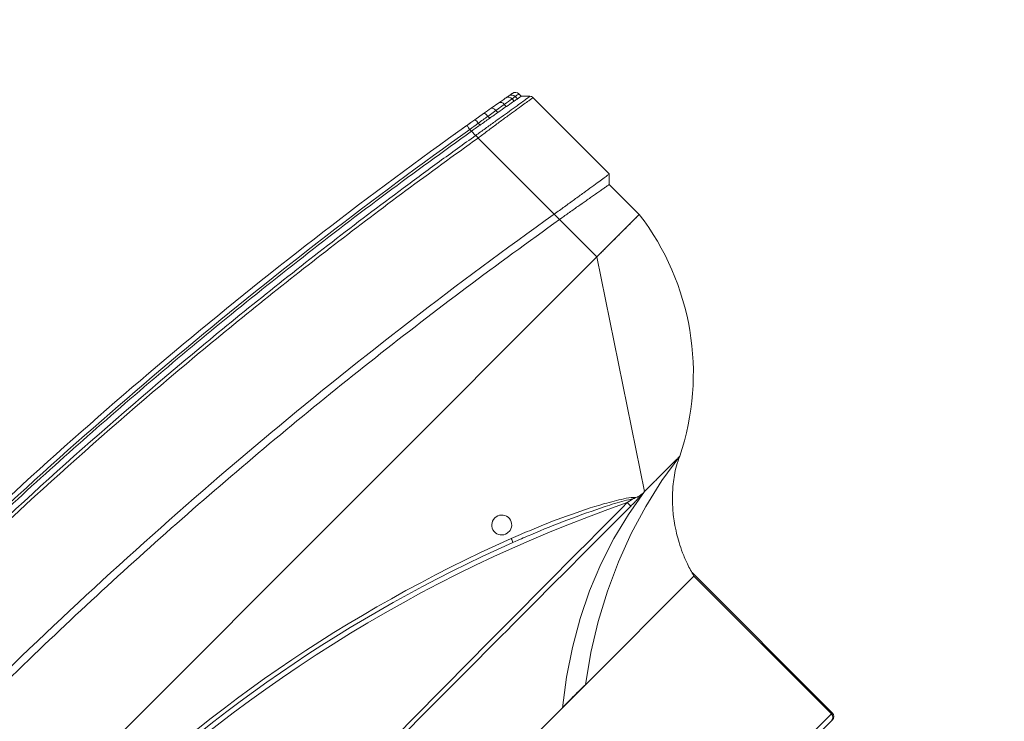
# Model space of a CAD drawing. Header units: millimetres. Extents: x 4946 to 18537, y -10559 to 785.
# Tile 56 of 74: x 7835 to 7868, y -625 to -601. Entities that reach past the tile are written whole.
import ezdxf

# ---------------------------------------------------------------- set-up
doc = ezdxf.new("R2010")
doc.units = ezdxf.units.MM
doc.layers.add('PG_WYMIARY', color=1, linetype='Continuous', lineweight=18)
doc.styles.add('BIKWYM', font='BIKROMSW.SHX', dxfattribs={"width": 0.8})
doc.dimstyles.new('BA_KR_50', dxfattribs={"dimscale": 0.5, "dimtxt": 25, "dimasz": 1.666667, "dimexe": 24, "dimexo": 0, "dimgap": 0, "dimtad": 0, "dimdec": 1, "dimrnd": 0.5, "dimzin": 9, "dimdsep": 46, "dimtxsty": 'BIKWYM', "dimblk": 'WYM-KR', "dimcen": 0, "dimdle": 20, "dimclrd": 256, "dimclre": 256, "dimclrt": 7, "dimadec": 0, "dimazin": 0, "dimtfac": 0.033333, "dimtdec": 1, "dimtmove": 0, "dimatfit": 3, "dimldrblk": 'WYM-KR', "dimfxl": 40, "dimfxlon": 1, "dimtvp": 0.8, "dimtolj": 1, "dimarcsym": 0})

# ---------------------------------------------------------------- blocks, each defined once
blk = doc.blocks.new('W_Gorny')
at = {"color": 7, "linetype": 'Continuous', "lineweight": 13}
for p, q in [((158.412, 222.424), (170.101, 222.424)), ((170.101, 222.424), (170.148, 222.424)), ((170.301, 222.224), (158.518, 222.224)), ((170.301, 214.424), (170.301, 222.224)), ((170.348, 222.224), (170.301, 222.224)), ((170.348, 214.27), (170.348, 222.224)), ((162.844, 214.424), (158.518, 214.424)), ((164.149, 214.424), (162.844, 214.424)), ((170.301, 214.424), (164.149, 214.424)), ((171.301, 210.624), (171.195, 210.624)), ((176.601, 202.624), (171.301, 210.624)), ((166.115, 208.333), (166.237, 208.382)), ((166.223, 207.917), (166.379, 207.917)), ((176.601, 202.624), (114.001, 202.624)), ((176.601, 200.505), (176.601, 202.624)), ((176.601, 202.624), (179.001, 202.624)), ((179.001, 202.624), (179.001, 200.924)), ((179.301, 200.624), (179.001, 200.924)), ((179.301, 196.307), (179.301, 200.624)), ((176.601, 200.205), (176.601, 200.505)), ((176.601, 195.89), (176.601, 200.205)), ((176.601, 195.89), (176.601, 195.889)), ((178.671, 195.737), (178.671, 195.865)), ((178.821, 195.892), (178.821, 195.762)), ((179.001, 195.924), (179.243, 196.166)), ((179.001, 195.791), (179.001, 195.924)), ((176.601, 195.505), (176.601, 195.746)), ((176.601, 195.408), (176.601, 195.505)), ((177.019, 195.473), (177.019, 195.576)), ((177.486, 195.656), (177.486, 195.546)), ((177.486, 195.546), (177.88, 195.609)), ((178.182, 195.478), (177.808, 195.412)), ((177.88, 195.609), (177.88, 195.725)), ((177.88, 195.609), (178.288, 195.675)), ((178.288, 195.797), (178.288, 195.675)), ((178.671, 195.737), (178.821, 195.762)), ((177.447, 195.349), (177.018, 195.276))]:
    blk.add_line(p, q, dxfattribs=at)
at = {"color": 7, "linetype": 'Continuous', "lineweight": 13, "flags": 128}
for points in [[(162.844, 214.424), (163.828, 213.674), (164.84, 212.999), (165.875, 212.401), (166.93, 211.882), (168.004, 211.444), (169.092, 211.088), (170.193, 210.814), (171.301, 210.624)], [(173.301, 210.624), (172.102, 210.81), (170.911, 211.081), (169.734, 211.436), (168.572, 211.874), (167.429, 212.393), (166.309, 212.992), (165.215, 213.67), (164.149, 214.424)], [(170.497, 210.649), (170.497, 210.64), (170.497, 210.626), (170.497, 210.606), (170.497, 210.582), (170.497, 210.553), (170.497, 210.521), (170.497, 210.486), (170.497, 210.451)], [(173.301, 210.624), (173.301, 210.624)], [(177.447, 195.349), (177.471, 195.368), (177.487, 195.411), (177.492, 195.474), (177.486, 195.546)], [(177.808, 195.412), (177.843, 195.432), (177.869, 195.476), (177.882, 195.538), (177.88, 195.609)], [(176.635, 195.211), (176.634, 195.215), (176.632, 195.226), (176.629, 195.244), (176.625, 195.269), (176.62, 195.299), (176.614, 195.333), (176.608, 195.37), (176.601, 195.408)]]:
    blk.add_lwpolyline(points, dxfattribs=at)
at = {"color": 7, "linetype": 'Continuous', "lineweight": 13}
for centre, radius, start, end in [((170.101, 222.224), 0.2, 0, 90), ((170.148, 222.224), 0.2, 0, 90), ((145.301, 262.47), 57.8, 244.15669, 295.84331), ((168.651, 201.28), 10.438, 7.3993, 63.5405), ((145.301, 262.502), 58.2, 248.97043, 291.02957), ((145.301, 262.47), 58, 248.97043, 291.02957), ((165.522, 207.964), 0.699, 17.8957, 31.9086), ((166.301, 207.524), 0.4, 101.2547, 78.7453), ((176.725, 195.376), 0.31, 341.0747, 18.2134), ((178.123, 195.636), 0.169, 290.5271, 13.0789), ((178.489, 195.717), 0.182, 283.9693, 6.258), ((178.632, 195.75), 0.19, 282.0762, 3.4382), ((178.801, 195.791), 0.2, 280.2205, 0), ((145.301, 381.596), 188.8, 270.83458, 279.54278), ((145.301, 381.596), 189, 270.8337, 279.54278)]:
    blk.add_arc(centre, radius, start, end, dxfattribs=at)
for points, knots in [([(162.844, 214.424), (163.084, 214.418), (163.315, 214.415), (163.75, 214.415), (163.956, 214.418), (164.149, 214.424)], [0, 0, 0, 0, 0.5, 0.5, 1, 1, 1, 1]), ([(173.301, 210.624), (173.178, 210.681), (172.936, 210.791), (172.615, 210.999), (172.291, 211.242), (171.969, 211.528), (171.684, 211.826), (171.449, 212.106), (171.236, 212.388), (171.026, 212.706), (170.822, 213.063), (170.633, 213.453), (170.448, 213.91), (170.352, 214.246), (170.301, 214.424)], [0, 0, 0, 0, 0.081243, 0.159496, 0.228668, 0.324664, 0.417114, 0.475875, 0.544111, 0.628925, 0.704327, 0.790663, 0.888837, 1, 1, 1, 1]), ([(146.801, 210.679), (149.701, 210.678), (156, 210.675), (163.898, 210.659), (168.897, 210.651), (170.497, 210.649)], [0, 0, 0, 0, 0.367071, 0.797446, 1, 1, 1, 1]), ([(170.497, 210.451), (168.897, 210.453), (163.898, 210.461), (155.999, 210.513), (149.701, 210.532), (146.801, 210.541)], [0, 0, 0, 0, 0.202565, 0.632935, 1, 1, 1, 1]), ([(170.882, 210.554), (170.862, 210.531), (170.757, 210.408), (170.392, 210.17), (169.598, 209.691), (168.401, 209.098), (167.179, 208.568), (166.434, 208.276), (166.186, 208.179)], [0, 0, 0, 0, 0.01705, 0.0927003, 0.2438059, 0.5463167, 0.8489737, 1, 1, 1, 1]), ([(166.237, 208.382), (166.443, 208.462), (167.144, 208.737), (168.326, 209.238), (169.523, 209.812), (170.343, 210.235), (170.675, 210.443), (170.782, 210.511)], [0, 0, 0, 0, 0.1321475, 0.4492475, 0.766291, 0.924138, 1, 1, 1, 1]), ([(170.497, 210.649), (170.559, 210.649), (170.619, 210.648), (170.74, 210.646), (170.8, 210.645), (170.889, 210.642), (170.919, 210.641), (170.978, 210.639), (171.007, 210.638), (171.064, 210.635), (171.091, 210.633), (171.131, 210.63), (171.145, 210.629), (171.164, 210.627), (171.17, 210.627), (171.183, 210.626), (171.189, 210.625), (171.195, 210.624)], [0, 0, 0, 0, 0.25, 0.25, 0.5, 0.5, 0.625, 0.625, 0.75, 0.75, 0.875, 0.875, 0.9375, 0.9375, 0.96875, 0.96875, 1, 1, 1, 1]), ([(170.882, 210.554), (170.858, 210.543), (170.825, 210.529), (170.792, 210.515), (170.783, 210.511), (170.782, 210.511)], [0, 0, 0, 0, 0.720229, 0.990553, 1, 1, 1, 1]), ([(171.195, 210.624), (171.121, 210.617), (171.013, 210.606), (170.913, 210.567), (170.882, 210.554)], [0, 0, 0, 0, 0.685418, 1, 1, 1, 1]), ([(172.289, 210.624), (172.256, 210.624), (172.223, 210.624), (172.156, 210.624), (172.122, 210.624), (172.019, 210.624), (171.95, 210.624), (171.879, 210.624)], [0, 0, 0, 0, 0.25, 0.25, 0.5, 0.5, 1, 1, 1, 1]), ([(172.879, 210.624), (172.854, 210.624), (172.828, 210.624), (172.773, 210.624), (172.744, 210.624), (172.657, 210.624), (172.595, 210.624), (172.53, 210.624)], [0, 0, 0, 0, 0.25, 0.25, 0.5, 0.5, 1, 1, 1, 1]), ([(173.216, 210.624), (173.206, 210.624), (173.194, 210.624), (173.168, 210.624), (173.154, 210.624), (173.11, 210.624), (173.077, 210.624), (173.041, 210.624)], [0, 0, 0, 0, 0.25, 0.25, 0.5, 0.5, 1, 1, 1, 1]), ([(179.001, 202.624), (179.001, 202.624), (179.001, 202.624), (179, 202.624), (178.997, 202.624), (178.994, 202.624), (178.99, 202.624), (178.985, 202.624), (178.979, 202.624), (178.972, 202.624), (178.964, 202.624), (178.944, 202.624), (178.902, 202.624), (178.822, 202.624), (178.721, 202.624), (178.56, 202.624), (178.31, 202.624), (178.004, 202.624), (177.734, 202.624), (177.521, 202.624), (177.299, 202.624), (177.116, 202.624), (176.977, 202.624), (176.883, 202.624), (176.79, 202.624), (176.696, 202.624), (176.633, 202.624), (176.601, 202.624)], [0, 0, 0, 0, 0.012521, 0.025026, 0.03752, 0.050008, 0.062494, 0.074984, 0.087481, 0.099992, 0.112521, 0.125072, 0.187649, 0.250099, 0.312511, 0.375131, 0.500003, 0.624875, 0.68748, 0.749907, 0.812342, 0.874933, 0.900008, 0.925013, 0.949988, 0.97497, 1, 1, 1, 1]), ([(179.301, 200.624), (179.276, 200.624), (179.143, 200.607), (178.79, 200.553), (178.454, 200.499), (178.047, 200.434), (177.596, 200.362), (177.105, 200.284), (176.771, 200.232), (176.601, 200.205)], [0, 0, 0, 0, 0.25, 0.375, 0.5, 0.625, 0.75, 0.875, 1, 1, 1, 1]), ([(176.601, 200.505), (176.671, 200.517), (176.741, 200.529), (176.881, 200.553), (176.95, 200.564), (177.019, 200.576)], [0, 0, 0, 0, 0.5, 0.5, 1, 1, 1, 1]), ([(177.88, 200.725), (177.954, 200.737), (178.025, 200.75), (178.161, 200.774), (178.226, 200.785), (178.288, 200.797)], [0, 0, 0, 0, 0.5, 0.5, 1, 1, 1, 1]), ([(178.671, 200.865), (178.644, 200.86), (178.616, 200.855), (178.558, 200.845), (178.527, 200.839), (178.431, 200.822), (178.362, 200.81), (178.288, 200.797)], [0, 0, 0, 0, 0.25, 0.25, 0.5, 0.5, 1, 1, 1, 1]), ([(179.001, 200.924), (179.001, 200.924), (178.998, 200.924), (178.982, 200.921), (178.971, 200.919), (178.925, 200.911), (178.88, 200.903), (178.821, 200.892)], [0, 0, 0, 0, 0.25, 0.25, 0.5, 0.5, 1, 1, 1, 1]), ([(114.001, 200.505), (115.66, 200.24), (118.977, 199.709), (123.974, 199.082), (128.981, 198.579), (133.997, 198.212), (139.019, 197.978), (144.045, 197.878), (148.931, 197.91), (153.676, 198.063), (158.278, 198.323), (162.874, 198.695), (167.462, 199.182), (172.041, 199.773), (175.081, 200.261), (176.601, 200.505)], [0, 0, 0, 0, 0.080142, 0.160209, 0.240216, 0.320178, 0.400109, 0.480022, 0.559931, 0.633191, 0.70647, 0.77978, 0.853131, 0.926534, 1, 1, 1, 1]), ([(176.601, 195.889), (176.636, 195.894), (176.832, 195.921), (177.188, 195.972), (177.646, 196.039), (178.069, 196.103), (178.397, 196.154), (178.686, 196.201), (178.931, 196.242), (179.132, 196.276), (179.248, 196.297), (179.301, 196.307), (179.301, 196.307), (179.301, 196.307)], [0, 0, 0, 0, 0.024997, 0.143188, 0.261407, 0.379344, 0.497303, 0.569292, 0.688031, 0.806759, 0.903387, 0.999999, 1, 1, 1, 1]), ([(179.243, 196.166), (179.245, 196.168), (179.263, 196.187), (179.293, 196.232), (179.298, 196.281), (179.301, 196.307)], [0, 0, 0, 0, 0.070465, 0.500366, 1, 1, 1, 1]), ([(148.051, 193.299), (152.834, 193.368), (157.614, 193.62), (164.759, 194.268), (167.136, 194.53), (170.693, 194.989), (171.877, 195.154), (174.241, 195.505), (175.422, 195.692), (176.601, 195.89)], [0, 0, 0, 0, 0.5, 0.5, 0.75, 0.75, 0.875, 0.875, 1, 1, 1, 1]), ([(176.602, 195.747), (176.602, 195.75), (176.607, 195.768), (176.607, 195.814), (176.603, 195.863), (176.601, 195.889)], [0, 0, 0, 0, 0.068942, 0.498545, 1, 1, 1, 1]), ([(179.243, 196.166), (179.243, 196.166), (179.243, 196.166), (179.198, 196.164), (179.091, 196.149), (178.901, 196.121), (178.664, 196.085), (178.382, 196.039), (178.06, 195.987), (177.644, 195.918), (177.193, 195.843), (176.839, 195.785), (176.641, 195.753), (176.602, 195.747)], [0, 0, 0, 0, 0.000001, 0.09489, 0.189789, 0.308179, 0.426579, 0.498578, 0.616669, 0.734742, 0.852883, 0.971001, 1, 1, 1, 1]), ([(178.671, 195.865), (178.645, 195.86), (178.535, 195.84), (178.402, 195.817), (178.289, 195.797), (178.288, 195.797)], [0.3353324, 0.3353324, 0.3353324, 0.3353324, 0.375, 0.5, 0.5014146, 0.5014146, 0.5014146, 0.5014146]), ([(179.001, 195.924), (178.992, 195.923), (178.974, 195.919), (178.868, 195.9), (178.821, 195.892)], [0, 0, 0, 0, 0.560607, 1, 1, 1, 1]), ([(176.601, 195.746), (176.307, 195.696), (176.012, 195.648), (175.422, 195.551), (174.536, 195.409), (173.65, 195.273), (171.877, 195.01), (170.693, 194.846), (167.136, 194.387), (164.759, 194.126), (157.613, 193.478), (152.834, 193.227), (148.051, 193.157)], [0, 0, 0, 0, 0.03125, 0.03125, 0.0625, 0.125, 0.125, 0.25, 0.25, 0.5, 0.5, 1, 1, 1, 1]), ([(148.051, 192.916), (149.389, 192.943), (152.063, 192.999), (156.073, 193.19), (160.078, 193.46), (164.143, 193.822), (168.264, 194.281), (172.44, 194.834), (175.214, 195.282), (176.601, 195.505)], [0, 0, 0, 0, 0.139837, 0.2797, 0.419605, 0.559567, 0.706273, 0.853078, 1, 1, 1, 1]), ([(177.019, 195.576), (176.942, 195.563), (176.803, 195.539), (176.663, 195.516), (176.601, 195.505)], [0, 0, 0, 0, 0.558376, 1, 1, 1, 1]), ([(176.601, 195.408), (176.601, 195.408), (176.742, 195.426), (176.88, 195.449), (177.019, 195.473)], [0, 0, 0, 0, 0.000014, 1, 1, 1, 1]), ([(177.88, 195.725), (177.809, 195.712), (177.682, 195.69), (177.546, 195.667), (177.486, 195.656)], [0, 0, 0, 0, 0.559636, 1, 1, 1, 1]), ([(178.533, 195.54), (178.483, 195.531), (178.381, 195.513), (178.249, 195.49), (178.183, 195.478)], [0, 0, 0, 0, 0.495647, 1, 1, 1, 1]), ([(178.837, 195.595), (178.837, 195.595), (178.833, 195.594), (178.819, 195.591), (178.809, 195.59), (178.767, 195.582), (178.726, 195.575), (178.672, 195.565)], [0, 0, 0, 0, 0.25, 0.25, 0.5, 0.5, 1, 1, 1, 1]), ([(178.821, 195.762), (178.861, 195.768), (178.943, 195.782), (178.994, 195.79), (178.999, 195.791), (179.001, 195.791)], [0, 0, 0, 0, 0.380396, 0.769708, 1, 1, 1, 1]), ([(176.633, 195.211), (176.586, 195.203), (176.477, 195.184), (176.266, 195.149), (176.115, 195.124), (176.05, 195.114)], [0, 0, 0, 0, 0.30666, 0.705373, 1, 1, 1, 1]), ([(176.843, 195.246), (176.833, 195.245), (176.814, 195.241), (176.731, 195.227), (176.657, 195.215), (176.647, 195.213)], [0, 0, 0, 0, 0.464947, 0.930171, 1, 1, 1, 1])]:
    blk.add_open_spline(points, degree=3, knots=knots, dxfattribs=at)
for points in [[(170.782, 210.511), (170.687, 210.491), (170.592, 210.471), (170.497, 210.451)], [(171.879, 210.624), (171.692, 210.624), (171.497, 210.624), (171.301, 210.624)], [(172.53, 210.624), (172.454, 210.624), (172.373, 210.624), (172.289, 210.624)], [(173.041, 210.624), (172.993, 210.624), (172.939, 210.624), (172.879, 210.624)], [(173.301, 210.624), (173.301, 210.624), (173.272, 210.624), (173.216, 210.624)], [(177.486, 200.656), (177.334, 200.63), (177.178, 200.603), (177.019, 200.576)], [(177.88, 200.725), (177.755, 200.703), (177.623, 200.68), (177.486, 200.656)], [(178.821, 200.892), (178.778, 200.884), (178.728, 200.875), (178.671, 200.865)], [(148.051, 197.616), (157.604, 197.755), (167.148, 198.618), (176.601, 200.205)], [(179.301, 196.307), (179.301, 196.307), (179.301, 196.307), (179.301, 196.307)], [(178.821, 195.892), (178.778, 195.884), (178.728, 195.875), (178.671, 195.865)], [(179.243, 196.166), (179.243, 196.166), (179.243, 196.166), (179.243, 196.166)], [(176.602, 195.747), (176.601, 195.747), (176.601, 195.746), (176.601, 195.746)], [(177.019, 195.576), (177.178, 195.603), (177.334, 195.63), (177.486, 195.656)], [(177.019, 195.473), (177.179, 195.498), (177.335, 195.522), (177.486, 195.546)], [(177.88, 195.725), (178.028, 195.751), (178.164, 195.775), (178.288, 195.797)], [(178.288, 195.675), (178.437, 195.699), (178.565, 195.72), (178.671, 195.737)], [(178.672, 195.565), (178.632, 195.558), (178.586, 195.55), (178.533, 195.54)], [(177.017, 195.276), (176.891, 195.254), (176.763, 195.233), (176.635, 195.211)], [(177.808, 195.412), (177.693, 195.392), (177.573, 195.371), (177.447, 195.349)]]:
    blk.add_open_spline(points, degree=3, dxfattribs=at)
blk = doc.blocks.new('WYM-KR')
at = {"color": 7, "linetype": 'ByBlock'}
blk.add_line((6.24, 6.24), (-6.24, -6.24), dxfattribs=at)
at = {"linetype": 'ByBlock'}
blk.add_line((11.52, 0), (-11.52, 0), dxfattribs=at)
blk = doc.blocks.new('*D331')
at = {"layer": 'Defpoints', "color": 0, "transparency": 16777216}
for p in [(7885.048, -97.305), (7792.142, -657.305), (7885.048, -657.305)]:
    blk.add_point(p, dxfattribs=at)
at = {"layer": 'PG_WYMIARY', "lineweight": -2, "transparency": 16777216}
for p, q in [((7812.142, -97.305), (7780.142, -97.305)), ((7792.142, -98.138), (7792.142, -656.472)), ((7812.142, -657.305), (7780.142, -657.305))]:
    blk.add_line(p, q, dxfattribs=at)
at = {"layer": 'PG_WYMIARY', "lineweight": -2, "transparency": 16777216, "xscale": 0.8333333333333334, "yscale": 0.8333333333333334, "zscale": 0.8333333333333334}
for p, rotation in [((7792.142, -97.305), 90), ((7792.142, -657.305), 270)]:
    blk.add_blockref('WYM-KR', p, dxfattribs=dict(at, rotation=rotation))
at = {"layer": 'PG_WYMIARY', "color": 7, "transparency": 16777216, "insert": (7782.142, -377.305), "char_height": 12.5, "attachment_point": 5, "rotation": 90, "style": 'BIKWYM'}
blk.add_mtext('\\A1;560', dxfattribs=at)

msp = doc.modelspace()

# ---------------------------------------------------------------- block references
at = {"color": 18, "lineweight": 13, "true_color": 0x000000, "xscale": -0.8500000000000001, "yscale": 0.8500000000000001, "zscale": 0.8500000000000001, "rotation": 224.999999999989}
msp.add_blockref('W_Gorny', (7626.419, -593.341), dxfattribs=at)

# ---------------------------------------------------------------- dimensions: what is measured, and where the dimension line sits
at = {"layer": 'PG_WYMIARY'}
dim = msp.add_linear_dim(base=(7792.142, -657.305), p1=(7885.048, -97.305), p2=(7885.048, -657.305), angle=90, dimstyle='BA_KR_50', override={"dimdec": 0, "dimrnd": 0, "dimtmove": 1}, dxfattribs=at)
dim.commit()
dim.dimension.update_dxf_attribs({"geometry": '*D331', "text_midpoint": (7782.142, -377.305)})

doc.saveas('drawing.dxf')
